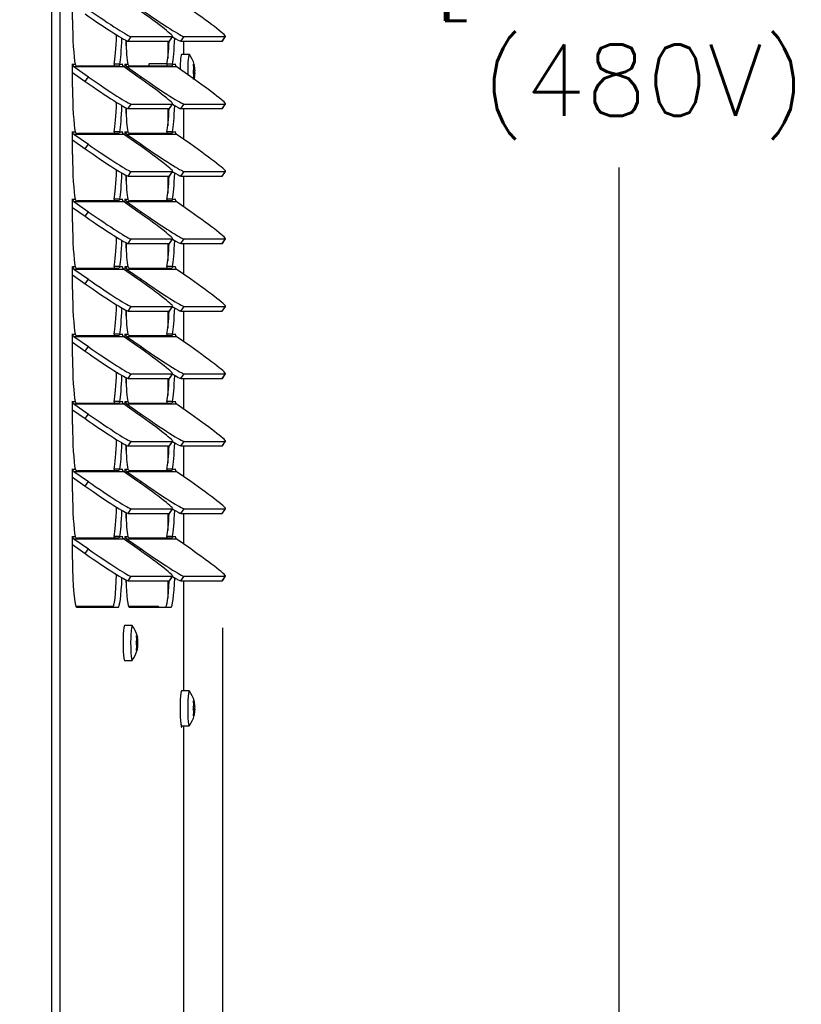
# Model space of a CAD drawing. Extents: x 776 to 936, y -8 to 92.
# Tile 5 of 18: x 820.45 to 828.68, y 42.97 to 53.33. Entities that reach past the tile are written whole.
import ezdxf

# ---------------------------------------------------------------- set-up
doc = ezdxf.new("R2010")
doc.units = 0
doc.header["$LTSCALE"] = 4
doc.header["$MEASUREMENT"] = 0
doc.layers.get('0').update_dxf_attribs({"linetype": 'CONTINUOUS'})
doc.layers.get('DEFPOINTS').update_dxf_attribs({"linetype": 'CONTINUOUS'})
doc.layers.add('DIMENSIONS', color=140, linetype='CONTINUOUS')
doc.layers.add('DIMENSIONS @ 1', color=140, linetype='CONTINUOUS')
doc.styles.get("Standard").update_dxf_attribs({"font": 'romans.shx'})
doc.dimstyles.get("Standard").update_dxf_attribs({"dimtxt": 0.3, "dimasz": 0.35, "dimexe": 0.0625, "dimexo": 0.0625, "dimgap": 0.0625, "dimtad": 0, "dimtih": 1, "dimtoh": 1, "dimzin": 0, "dimdsep": 46, "dimtxsty": 'Standard', "dimcen": 0, "dimadec": 0, "dimazin": 0, "dimtfac": 1, "dimtofl": 0, "dimtmove": 0, "dimatfit": 3, "dimfxl": 0, "dimtolj": 1, "dimtzin": 0, "dimarcsym": 0})

# ---------------------------------------------------------------- blocks, each defined once
blk = doc.blocks.new('*D29')
at = {"layer": 'DEFPOINTS', "color": 0}
for p in [(822.037, 76.353), (826.762, 76.353), (822.152, 31.706)]:
    blk.add_point(p, dxfattribs=at)
at = {"layer": 'DIMENSIONS'}
for p, q in [((822.537, 76.353), (827.062, 76.353)), ((826.762, 75.503), (826.762, 55.864)), ((826.762, 32.556), (826.762, 51.778)), ((822.652, 31.706), (827.062, 31.706))]:
    blk.add_line(p, q, dxfattribs=at)
for points in [[(826.621, 75.503), (826.904, 75.503), (826.762, 76.353)], [(826.621, 32.556), (826.904, 32.556), (826.762, 31.706)]]:
    blk.add_solid(points, dxfattribs=at)
at = {"layer": 'DIMENSIONS', "insert": (826.762, 53.821), "char_height": 0.75, "attachment_point": 5}
blk.add_mtext('\\A1; 44.65\\P [1134.0]\\P (480V)', dxfattribs=at)
blk = doc.blocks.new('*D32')
at = {"layer": 'DEFPOINTS', "color": 0}
for p in [(822.588, 47.432), (822.152, 31.706), (822.588, 28.318)]:
    blk.add_point(p, dxfattribs=at)
at = {"layer": 'DIMENSIONS'}
for p, q in [((822.588, 46.932), (822.588, 28.018)), ((822.152, 31.206), (822.152, 28.018)), ((821.302, 28.318), (820.452, 28.318)), ((823.438, 28.318), (824.288, 28.318))]:
    blk.add_line(p, q, dxfattribs=at)
for points in [[(821.302, 28.46), (821.302, 28.177), (822.152, 28.318)], [(823.438, 28.46), (823.438, 28.177), (822.588, 28.318)]]:
    blk.add_solid(points, dxfattribs=at)
at = {"layer": 'DIMENSIONS', "char_height": 0.75, "attachment_point": 5}
for s, insert in [('\\A1;0.44', (826.128, 28.943)), ('\\A1;[11.1]', (826.128, 27.497))]:
    blk.add_mtext(s, dxfattribs=dict(at, insert=insert))

msp = doc.modelspace()

# ---------------------------------------------------------------- linework, layer by layer
for p, q in [((820.79, 31.706), (820.79, 72.981)), ((820.879, 31.706), (820.879, 72.981)), ((821.009, 53.333), (821.009, 53.574)), ((821.572, 53.115), (821.572, 53.046)), ((821.593, 53.107), (821.626, 53.155)), ((821.593, 53.107), (822.028, 53.107)), ((821.626, 53.155), (822.061, 53.155)), ((822.012, 53.107), (822.012, 52.926)), ((822.028, 53.107), (822.061, 53.155)), ((822.03, 53.108), (822.063, 53.156)), ((822.149, 53.107), (822.182, 53.155)), ((822.149, 53.107), (822.584, 53.107)), ((822.181, 52.968), (822.181, 53.107)), ((822.182, 53.155), (822.617, 53.155)), ((822.584, 53.107), (822.617, 53.155)), ((822.586, 53.108), (822.619, 53.156)), ((822.236, 52.968), (822.156, 52.968)), ((821.009, 52.864), (821.009, 52.864)), ((821.009, 52.623), (821.009, 52.864)), ((821.009, 52.864), (821.036, 52.864)), ((821.504, 52.864), (821.446, 52.864)), ((821.504, 52.864), (821.531, 52.864)), ((821.531, 52.864), (821.532, 52.864)), ((821.532, 52.864), (821.532, 52.859)), ((821.564, 52.864), (821.565, 52.864)), ((821.564, 52.825), (821.564, 52.864)), ((821.565, 52.864), (821.592, 52.864)), ((822.003, 52.87), (821.815, 52.87)), ((822.06, 52.864), (822.002, 52.864)), ((822.06, 52.864), (822.087, 52.864)), ((822.087, 52.864), (822.087, 52.864)), ((822.087, 52.864), (822.087, 52.859)), ((822.284, 52.862), (822.28, 52.862)), ((821.009, 52.778), (821.142, 52.684)), ((821.022, 52.839), (821.175, 52.732)), ((821.022, 52.839), (821.544, 52.839)), ((821.494, 52.845), (821.059, 52.845)), ((821.697, 52.732), (821.544, 52.839)), ((821.578, 52.839), (821.73, 52.732)), ((821.578, 52.839), (822.1, 52.839)), ((822.05, 52.845), (821.615, 52.845)), ((822.252, 52.732), (822.1, 52.839)), ((822.294, 52.801), (822.28, 52.801)), ((822.294, 52.769), (822.28, 52.769)), ((822.289, 52.853), (822.281, 52.853)), ((822.281, 52.85), (822.291, 52.85)), ((822.291, 52.846), (822.282, 52.846)), ((822.295, 52.811), (822.284, 52.811)), ((822.295, 52.759), (822.284, 52.759)), ((822.295, 52.827), (822.285, 52.827)), ((821.142, 52.684), (821.175, 52.732)), ((821.719, 52.716), (821.73, 52.732)), ((822.291, 52.72), (822.281, 52.72)), ((822.289, 52.717), (822.281, 52.717)), ((822.291, 52.724), (822.282, 52.724)), ((822.295, 52.743), (822.285, 52.743)), ((821.593, 52.397), (821.626, 52.445)), ((821.626, 52.445), (822.061, 52.445)), ((822.028, 52.397), (822.061, 52.445)), ((822.03, 52.398), (822.063, 52.446)), ((822.149, 52.397), (822.182, 52.445)), ((822.182, 52.445), (822.617, 52.445)), ((822.584, 52.397), (822.617, 52.445)), ((822.586, 52.398), (822.619, 52.446)), ((821.572, 52.405), (821.572, 52.336)), ((821.593, 52.397), (822.028, 52.397)), ((822.012, 52.397), (822.012, 52.216)), ((822.149, 52.397), (822.584, 52.397)), ((822.181, 52.072), (822.181, 52.397)), ((821.009, 52.154), (821.009, 52.154)), ((821.009, 51.913), (821.009, 52.154)), ((821.009, 52.154), (821.036, 52.154)), ((821.022, 52.129), (821.175, 52.022)), ((821.022, 52.129), (821.544, 52.129)), ((821.494, 52.135), (821.059, 52.135)), ((821.504, 52.154), (821.446, 52.154)), ((821.504, 52.154), (821.531, 52.154)), ((821.531, 52.154), (821.532, 52.154)), ((821.532, 52.154), (821.532, 52.149)), ((821.697, 52.022), (821.544, 52.129)), ((821.564, 52.154), (821.565, 52.154)), ((821.564, 52.115), (821.564, 52.154)), ((821.565, 52.154), (821.592, 52.154)), ((821.578, 52.129), (821.73, 52.022)), ((821.578, 52.129), (822.1, 52.129)), ((822.05, 52.135), (821.615, 52.135)), ((822.06, 52.154), (822.002, 52.154)), ((822.06, 52.154), (822.087, 52.154)), ((822.087, 52.154), (822.087, 52.154)), ((822.087, 52.154), (822.087, 52.149)), ((822.252, 52.022), (822.1, 52.129)), ((821.009, 52.068), (821.142, 51.974)), ((821.142, 51.974), (821.175, 52.022)), ((821.719, 52.006), (821.73, 52.022)), ((821.593, 51.687), (821.626, 51.735)), ((821.626, 51.735), (822.061, 51.735)), ((822.028, 51.687), (822.061, 51.735)), ((822.03, 51.688), (822.063, 51.736)), ((822.149, 51.687), (822.182, 51.735)), ((822.182, 51.735), (822.617, 51.735)), ((822.584, 51.687), (822.617, 51.735)), ((822.586, 51.688), (822.619, 51.736)), ((821.572, 51.695), (821.572, 51.626)), ((821.593, 51.687), (822.028, 51.687)), ((822.012, 51.687), (822.012, 51.506)), ((822.149, 51.687), (822.584, 51.687)), ((822.181, 51.362), (822.181, 51.687)), ((821.009, 51.444), (821.009, 51.444)), ((821.009, 51.203), (821.009, 51.444)), ((821.009, 51.444), (821.036, 51.444)), ((821.022, 51.419), (821.175, 51.312)), ((821.022, 51.419), (821.544, 51.419)), ((821.494, 51.425), (821.059, 51.425)), ((821.504, 51.444), (821.446, 51.444)), ((821.504, 51.444), (821.531, 51.444)), ((821.531, 51.444), (821.532, 51.444)), ((821.532, 51.444), (821.532, 51.439)), ((821.697, 51.312), (821.544, 51.419)), ((821.564, 51.444), (821.565, 51.444)), ((821.564, 51.405), (821.564, 51.444)), ((821.565, 51.444), (821.592, 51.444)), ((821.578, 51.419), (821.73, 51.312)), ((821.578, 51.419), (822.1, 51.419)), ((822.05, 51.425), (821.615, 51.425)), ((822.06, 51.444), (822.002, 51.444)), ((822.06, 51.444), (822.087, 51.444)), ((822.087, 51.444), (822.087, 51.444)), ((822.087, 51.444), (822.087, 51.439)), ((822.252, 51.312), (822.1, 51.419)), ((821.009, 51.358), (821.142, 51.264)), ((821.142, 51.264), (821.175, 51.312)), ((821.719, 51.296), (821.73, 51.312)), ((821.593, 50.977), (821.626, 51.025)), ((821.626, 51.025), (822.061, 51.025)), ((822.028, 50.977), (822.061, 51.025)), ((822.03, 50.978), (822.063, 51.026)), ((822.149, 50.977), (822.182, 51.025)), ((822.182, 51.025), (822.617, 51.025)), ((822.584, 50.977), (822.617, 51.025)), ((822.586, 50.978), (822.619, 51.026)), ((821.572, 50.985), (821.572, 50.916)), ((821.593, 50.977), (822.028, 50.977)), ((822.012, 50.977), (822.012, 50.796)), ((822.149, 50.977), (822.584, 50.977)), ((822.181, 50.652), (822.181, 50.977)), ((821.009, 50.734), (821.009, 50.734)), ((821.009, 50.493), (821.009, 50.734)), ((821.009, 50.734), (821.036, 50.734)), ((821.022, 50.709), (821.175, 50.602)), ((821.022, 50.709), (821.544, 50.709)), ((821.494, 50.715), (821.059, 50.715)), ((821.504, 50.734), (821.446, 50.734)), ((821.504, 50.734), (821.531, 50.734)), ((821.531, 50.734), (821.532, 50.734)), ((821.532, 50.734), (821.532, 50.729)), ((821.697, 50.602), (821.544, 50.709)), ((821.564, 50.734), (821.565, 50.734)), ((821.564, 50.695), (821.564, 50.734)), ((821.565, 50.734), (821.592, 50.734)), ((821.578, 50.709), (821.73, 50.602)), ((821.578, 50.709), (822.1, 50.709)), ((822.05, 50.715), (821.615, 50.715)), ((822.06, 50.734), (822.002, 50.734)), ((822.06, 50.734), (822.087, 50.734)), ((822.087, 50.734), (822.087, 50.734)), ((822.087, 50.734), (822.087, 50.729)), ((822.252, 50.602), (822.1, 50.709)), ((821.009, 50.648), (821.142, 50.554)), ((821.142, 50.554), (821.175, 50.602)), ((821.719, 50.586), (821.73, 50.602)), ((821.572, 50.275), (821.572, 50.206)), ((821.593, 50.267), (821.626, 50.315)), ((821.593, 50.267), (822.028, 50.267)), ((821.626, 50.315), (822.061, 50.315)), ((822.012, 50.267), (822.012, 50.086)), ((822.028, 50.267), (822.061, 50.315)), ((822.03, 50.268), (822.063, 50.316)), ((822.149, 50.267), (822.182, 50.315)), ((822.149, 50.267), (822.584, 50.267)), ((822.181, 49.942), (822.181, 50.267)), ((822.182, 50.315), (822.617, 50.315)), ((822.584, 50.267), (822.617, 50.315)), ((822.586, 50.268), (822.619, 50.316)), ((821.009, 50.024), (821.009, 50.024)), ((821.009, 49.783), (821.009, 50.024)), ((821.009, 50.024), (821.036, 50.024)), ((821.022, 49.999), (821.175, 49.892)), ((821.022, 49.999), (821.544, 49.999)), ((821.494, 50.005), (821.059, 50.005)), ((821.504, 50.024), (821.446, 50.024)), ((821.504, 50.024), (821.531, 50.024)), ((821.531, 50.024), (821.532, 50.024)), ((821.532, 50.024), (821.532, 50.019)), ((821.697, 49.892), (821.544, 49.999)), ((821.564, 50.024), (821.565, 50.024)), ((821.564, 49.985), (821.564, 50.024)), ((821.565, 50.024), (821.592, 50.024)), ((821.578, 49.999), (821.73, 49.892)), ((821.578, 49.999), (822.1, 49.999)), ((822.05, 50.005), (821.615, 50.005)), ((822.06, 50.024), (822.002, 50.024)), ((822.06, 50.024), (822.087, 50.024)), ((822.087, 50.024), (822.087, 50.024)), ((822.087, 50.024), (822.087, 50.019)), ((822.252, 49.892), (822.1, 49.999)), ((821.009, 49.938), (821.142, 49.844)), ((821.142, 49.844), (821.175, 49.892)), ((821.719, 49.876), (821.73, 49.892)), ((821.572, 49.565), (821.572, 49.496)), ((821.593, 49.557), (821.626, 49.605)), ((821.593, 49.557), (822.028, 49.557)), ((821.626, 49.605), (822.061, 49.605)), ((822.012, 49.557), (822.012, 49.376)), ((822.028, 49.557), (822.061, 49.605)), ((822.03, 49.558), (822.063, 49.606)), ((822.149, 49.557), (822.182, 49.605)), ((822.149, 49.557), (822.584, 49.557)), ((822.181, 49.232), (822.181, 49.557)), ((822.182, 49.605), (822.617, 49.605)), ((822.584, 49.557), (822.617, 49.605)), ((822.586, 49.558), (822.619, 49.606)), ((821.009, 49.314), (821.009, 49.314)), ((821.009, 49.073), (821.009, 49.314)), ((821.009, 49.314), (821.036, 49.314)), ((821.009, 49.228), (821.142, 49.134)), ((821.022, 49.289), (821.175, 49.182)), ((821.022, 49.289), (821.544, 49.289)), ((821.494, 49.295), (821.059, 49.295)), ((821.504, 49.314), (821.446, 49.314)), ((821.504, 49.314), (821.531, 49.314)), ((821.531, 49.314), (821.532, 49.314)), ((821.532, 49.314), (821.532, 49.309)), ((821.697, 49.182), (821.544, 49.289)), ((821.564, 49.314), (821.565, 49.314)), ((821.564, 49.275), (821.564, 49.314)), ((821.565, 49.314), (821.592, 49.314)), ((821.578, 49.289), (821.73, 49.182)), ((821.578, 49.289), (822.1, 49.289)), ((822.05, 49.295), (821.615, 49.295)), ((822.06, 49.314), (822.002, 49.314)), ((822.06, 49.314), (822.087, 49.314)), ((822.087, 49.314), (822.087, 49.314)), ((822.087, 49.314), (822.087, 49.309)), ((822.252, 49.182), (822.1, 49.289)), ((821.142, 49.134), (821.175, 49.182)), ((821.719, 49.166), (821.73, 49.182)), ((821.572, 48.855), (821.572, 48.786)), ((821.593, 48.847), (821.626, 48.895)), ((821.593, 48.847), (822.028, 48.847)), ((821.626, 48.895), (822.061, 48.895)), ((822.012, 48.847), (822.012, 48.666)), ((822.028, 48.847), (822.061, 48.895)), ((822.03, 48.848), (822.063, 48.896)), ((822.149, 48.847), (822.182, 48.895)), ((822.149, 48.847), (822.584, 48.847)), ((822.181, 48.522), (822.181, 48.847)), ((822.182, 48.895), (822.617, 48.895)), ((822.584, 48.847), (822.617, 48.895)), ((822.586, 48.848), (822.619, 48.896)), ((821.009, 48.604), (821.009, 48.604)), ((821.009, 48.363), (821.009, 48.604)), ((821.009, 48.604), (821.036, 48.604)), ((821.009, 48.518), (821.142, 48.424)), ((821.022, 48.579), (821.175, 48.472)), ((821.022, 48.579), (821.544, 48.579)), ((821.494, 48.585), (821.059, 48.585)), ((821.504, 48.604), (821.446, 48.604)), ((821.504, 48.604), (821.531, 48.604)), ((821.531, 48.604), (821.532, 48.604)), ((821.532, 48.604), (821.532, 48.599)), ((821.697, 48.472), (821.544, 48.579)), ((821.564, 48.604), (821.565, 48.604)), ((821.564, 48.565), (821.564, 48.604)), ((821.565, 48.604), (821.592, 48.604)), ((821.578, 48.579), (821.73, 48.472)), ((821.578, 48.579), (822.1, 48.579)), ((822.05, 48.585), (821.615, 48.585)), ((822.06, 48.604), (822.002, 48.604)), ((822.06, 48.604), (822.087, 48.604)), ((822.087, 48.604), (822.087, 48.604)), ((822.087, 48.604), (822.087, 48.599)), ((822.252, 48.472), (822.1, 48.579)), ((821.142, 48.424), (821.175, 48.472)), ((821.719, 48.456), (821.73, 48.472)), ((821.572, 48.145), (821.572, 48.076)), ((821.593, 48.137), (821.626, 48.185)), ((821.593, 48.137), (822.028, 48.137)), ((821.626, 48.185), (822.061, 48.185)), ((822.012, 48.137), (822.012, 47.956)), ((822.028, 48.137), (822.061, 48.185)), ((822.03, 48.138), (822.063, 48.186)), ((822.149, 48.137), (822.182, 48.185)), ((822.149, 48.137), (822.584, 48.137)), ((822.181, 47.812), (822.181, 48.137)), ((822.182, 48.185), (822.617, 48.185)), ((822.584, 48.137), (822.617, 48.185)), ((822.586, 48.138), (822.619, 48.186)), ((821.009, 47.894), (821.009, 47.894)), ((821.009, 47.653), (821.009, 47.894)), ((821.009, 47.894), (821.036, 47.894)), ((821.504, 47.894), (821.446, 47.894)), ((821.504, 47.894), (821.531, 47.894)), ((821.531, 47.894), (821.532, 47.894)), ((821.532, 47.894), (821.532, 47.889)), ((821.564, 47.894), (821.565, 47.894)), ((821.564, 47.855), (821.564, 47.894)), ((821.565, 47.894), (821.592, 47.894)), ((822.06, 47.894), (822.002, 47.894)), ((822.06, 47.894), (822.087, 47.894)), ((822.087, 47.894), (822.087, 47.894)), ((822.087, 47.894), (822.087, 47.889)), ((821.009, 47.808), (821.142, 47.714)), ((821.022, 47.869), (821.175, 47.762)), ((821.022, 47.869), (821.544, 47.869)), ((821.494, 47.875), (821.059, 47.875)), ((821.697, 47.762), (821.544, 47.869)), ((821.578, 47.869), (821.73, 47.762)), ((821.578, 47.869), (822.1, 47.869)), ((822.05, 47.875), (821.615, 47.875)), ((822.252, 47.762), (822.1, 47.869)), ((821.142, 47.714), (821.175, 47.762)), ((821.719, 47.746), (821.73, 47.762)), ((821.593, 47.427), (821.626, 47.475)), ((821.626, 47.475), (822.061, 47.475)), ((822.028, 47.427), (822.061, 47.475)), ((822.03, 47.428), (822.063, 47.476)), ((822.149, 47.427), (822.182, 47.475)), ((822.182, 47.475), (822.617, 47.475)), ((822.584, 47.427), (822.617, 47.475)), ((822.586, 47.428), (822.619, 47.476)), ((821.572, 47.435), (821.572, 47.366)), ((821.593, 47.427), (822.028, 47.427)), ((822.012, 47.427), (822.012, 47.246)), ((822.149, 47.427), (822.584, 47.427)), ((822.181, 46.268), (822.181, 47.427)), ((821.043, 47.16), (821.44, 47.16)), ((821.599, 47.16), (821.914, 47.16)), ((821.914, 47.147), (821.914, 47.16)), ((821.488, 47.147), (821.053, 47.147)), ((822.043, 47.147), (821.608, 47.147)), ((821.636, 46.956), (821.556, 46.956)), ((821.684, 46.85), (821.68, 46.85)), ((821.693, 46.79), (821.679, 46.79)), ((821.693, 46.757), (821.679, 46.757)), ((821.689, 46.841), (821.68, 46.841)), ((821.681, 46.838), (821.69, 46.838)), ((821.691, 46.834), (821.682, 46.834)), ((821.695, 46.799), (821.684, 46.799)), ((821.695, 46.747), (821.684, 46.747)), ((821.694, 46.815), (821.685, 46.815)), ((821.689, 46.705), (821.68, 46.705)), ((821.684, 46.696), (821.68, 46.696)), ((821.69, 46.708), (821.681, 46.708)), ((821.691, 46.712), (821.682, 46.712)), ((821.694, 46.731), (821.685, 46.731)), ((821.556, 46.59), (821.636, 46.59)), ((822.236, 46.268), (822.156, 46.268)), ((822.284, 46.162), (822.28, 46.162)), ((822.289, 46.153), (822.281, 46.153)), ((822.281, 46.15), (822.291, 46.15)), ((822.291, 46.146), (822.282, 46.146)), ((822.295, 46.127), (822.285, 46.127)), ((822.294, 46.101), (822.28, 46.101)), ((822.294, 46.069), (822.28, 46.069)), ((822.291, 46.02), (822.281, 46.02)), ((822.289, 46.017), (822.281, 46.017)), ((822.291, 46.024), (822.282, 46.024)), ((822.295, 46.111), (822.284, 46.111)), ((822.295, 46.059), (822.284, 46.059)), ((822.295, 46.043), (822.285, 46.043)), ((822.284, 46.008), (822.28, 46.008)), ((822.156, 45.902), (822.236, 45.902)), ((822.181, 39.568), (822.181, 45.902))]:
    msp.add_line(p, q)
for centre, radius, start, end in [((821.998, 52.785), 0.301, 14.8556, 37.1457), ((821.064, 52.875), 0.0301, 200.9935, 260.107), ((821.62, 52.875), 0.0301, 200.9935, 260.107), ((822.32, 52.785), 0.0436, 157.8361, 202.1627), ((822.252, 52.821), 0.0342, 343.2021, 11.035), ((822.252, 52.749), 0.0343, 348.9744, 16.7854), ((822.382, 52.785), 0.0898, 169.4494, 190.5494), ((822.225, 52.815), 0.0705, 356.1668, 9.5929), ((822.225, 52.755), 0.0704, 350.4006, 3.8365), ((821.064, 52.165), 0.0301, 200.9935, 260.107), ((821.62, 52.165), 0.0301, 200.9935, 260.107), ((821.064, 51.455), 0.0301, 200.9935, 260.107), ((821.62, 51.455), 0.0301, 200.9935, 260.107), ((821.064, 50.745), 0.0301, 200.9935, 260.107), ((821.62, 50.745), 0.0301, 200.9935, 260.107), ((821.064, 50.035), 0.0301, 200.9935, 260.107), ((821.62, 50.035), 0.0301, 200.9935, 260.107), ((821.064, 49.325), 0.0301, 200.9935, 260.107), ((821.62, 49.325), 0.0301, 200.9935, 260.107), ((821.064, 48.615), 0.0301, 200.9935, 260.107), ((821.62, 48.615), 0.0301, 200.9935, 260.107), ((821.064, 47.905), 0.0301, 200.9935, 260.107), ((821.62, 47.905), 0.0301, 200.9935, 260.107), ((821.397, 46.773), 0.301, 14.8568, 37.1457), ((821.72, 46.773), 0.0436, 157.8367, 202.1633), ((821.651, 46.809), 0.0343, 343.2042, 11.0345), ((821.651, 46.737), 0.0343, 348.9738, 16.7875), ((821.781, 46.773), 0.0898, 169.45, 190.55), ((821.625, 46.803), 0.0705, 356.1673, 9.594), ((821.625, 46.743), 0.0704, 350.4016, 3.837), ((821.397, 46.773), 0.301, 322.8543, 345.1832), ((821.998, 46.085), 0.301, 14.8556, 37.1457), ((822.252, 46.121), 0.0342, 343.2021, 11.035), ((822.225, 46.115), 0.0705, 356.1668, 9.5929), ((822.32, 46.085), 0.0436, 157.8361, 202.1627), ((822.252, 46.049), 0.0343, 348.9744, 16.7854), ((822.382, 46.085), 0.0898, 169.4494, 190.5494), ((822.225, 46.055), 0.0704, 350.4006, 3.8365), ((821.998, 46.085), 0.301, 322.8543, 345.1816)]:
    msp.add_arc(centre, radius, start, end)
for centre, major_axis, ratio, start_param, end_param in [((821.185, 53.394), (-0.41, 0.286), 0.04999, 1.499252, 3.070048), ((821.218, 53.442), (-0.41, 0.286), 0.04999, 1.499252, 3.070048), ((821.653, 53.442), (-0.41, 0.286), 0.04999, 3.070048, 4.640845), ((821.774, 53.442), (-0.41, 0.286), 0.04999, 1.499252, 3.070048), ((822.209, 53.442), (-0.41, 0.286), 0.04999, 3.070048, 4.640845), ((821.053, 53.333), (0, -0.506), 0.087156, 4.712389, 5.898396), ((821.43, 53.333), (0, 0.506), 0.087156, 3.526382, 4.390976), ((821.488, 53.333), (0, 0.506), 0.087156, 3.526382, 4.318642), ((821.608, 53.333), (0, -0.506), 0.087156, -1.129145, -0.384789), ((821.985, 53.333), (0, -0.506), 0.087156, 0.384789, 1.10822), ((821.62, 53.394), (-0.41, 0.286), 0.04999, 3.070048, 3.141593), ((822.043, 53.333), (0, -0.506), 0.087156, 0.384789, 1.177049), ((821.741, 53.394), (-0.41, 0.286), 0.04999, -3.782246, -3.213137), ((822.176, 53.394), (-0.41, 0.286), 0.04999, 3.070048, 3.141593), ((822.156, 52.785), (0, 0.183), 0.087156, 0, 1.431597), ((822.236, 52.785), (0, -0.183), 0.087156, 3.027046, 4.88081), ((821.009, 52.864), (0, -0.003), 0.087156, 1.570796, 4.712389), ((821.04, 52.864), (0, 0.031), 0.996195, 1.570796, 2.530727), ((821.531, 52.864), (0, -0.003), 0.087156, 1.570796, 4.712389), ((821.562, 52.864), (0, -0.031), 0.996195, 4.712389, 5.67232), ((821.565, 52.864), (0, -0.003), 0.087156, 1.570796, 4.712389), ((821.596, 52.864), (0, 0.031), 0.996195, 1.570796, 2.530727), ((821.815, 52.785), (0, -0.085), 0.087156, 3.141593, 3.922508), ((822.087, 52.864), (0, -0.003), 0.087156, 1.570796, 4.712389), ((822.118, 52.864), (0, -0.031), 0.996195, 4.712389, 5.67232), ((822, 52.832), (0.296, -0.015), 0.4982, 0.243457, 0.30685), ((821.995, 52.832), (0.296, 0.015), 0.497995, 0.042094, 0.105487), ((821.995, 52.832), (0.296, 0.015), 0.497995, -0.306837, -0.243443), ((821.995, 52.738), (0.296, -0.015), 0.4982, 0.243457, 0.30685), ((821.993, 52.785), (0, 0.296), 0.996195, 4.856514, 4.919907), ((822.003, 52.785), (0, 0.296), 0.996195, 4.856514, 4.919907), ((822, 52.832), (0.296, -0.015), 0.4982, 6.177712, 6.241105), ((822, 52.738), (0.296, 0.015), 0.497995, 0.042094, 0.105487), ((821.185, 52.684), (-0.41, 0.286), 0.04999, 1.499252, 3.070048), ((821.218, 52.732), (-0.41, 0.286), 0.04999, 1.499252, 3.070048), ((821.653, 52.732), (-0.41, 0.286), 0.04999, 3.070048, 4.640845), ((821.774, 52.732), (-0.41, 0.286), 0.04999, 1.499252, 3.070048), ((822.209, 52.732), (-0.41, 0.286), 0.04999, 3.070048, 4.640845), ((821.993, 52.785), (0, -0.296), 0.996195, 1.365991, 1.429385), ((822, 52.738), (0.296, 0.015), 0.497995, -0.306837, -0.243443), ((821.995, 52.738), (0.296, -0.015), 0.4982, 6.177712, 6.241105), ((822.003, 52.785), (0, -0.296), 0.996195, 1.365991, 1.429385), ((821.053, 52.623), (0, -0.506), 0.087156, 4.712389, 5.898396), ((821.43, 52.623), (0, 0.506), 0.087156, 3.526382, 4.390976), ((821.741, 52.684), (-0.41, 0.286), 0.04999, -3.782246, -3.213137), ((821.488, 52.623), (0, 0.506), 0.087156, 3.526382, 4.318642), ((821.608, 52.623), (0, -0.506), 0.087156, -1.129145, -0.384789), ((821.985, 52.623), (0, 0.506), 0.087156, 3.526382, 4.249813), ((821.62, 52.684), (-0.41, 0.286), 0.04999, 3.070048, 3.141593), ((822.043, 52.623), (0, 0.506), 0.087156, 3.526382, 4.318642), ((822.176, 52.684), (-0.41, 0.286), 0.04999, 3.070048, 3.141593), ((821.009, 52.154), (0, -0.003), 0.087156, 1.570796, 4.712389), ((821.04, 52.154), (0, 0.031), 0.996195, 1.570796, 2.530727), ((821.531, 52.154), (0, -0.003), 0.087156, 1.570796, 4.712389), ((821.562, 52.154), (0, -0.031), 0.996195, 4.712389, 5.67232), ((821.565, 52.154), (0, -0.003), 0.087156, 1.570796, 4.712389), ((821.596, 52.154), (0, 0.031), 0.996195, 1.570796, 2.530727), ((822.087, 52.154), (0, -0.003), 0.087156, 1.570796, 4.712389), ((822.118, 52.154), (0, -0.031), 0.996195, 4.712389, 5.67232), ((821.185, 51.974), (-0.41, 0.286), 0.04999, 1.499252, 3.070048), ((821.218, 52.022), (-0.41, 0.286), 0.04999, 1.499252, 3.070048), ((821.653, 52.022), (-0.41, 0.286), 0.04999, 3.070048, 4.640845), ((821.774, 52.022), (-0.41, 0.286), 0.04999, 1.499252, 3.070048), ((822.209, 52.022), (-0.41, 0.286), 0.04999, 3.070048, 4.640845), ((821.053, 51.913), (0, -0.506), 0.087156, 4.712389, 5.898396), ((821.43, 51.913), (0, -0.506), 0.087156, 0.384789, 1.249383), ((821.488, 51.913), (0, -0.506), 0.087156, 0.384789, 1.177049), ((822.043, 51.913), (0, 0.506), 0.087156, 3.526382, 4.318642), ((821.741, 51.974), (-0.41, 0.286), 0.04999, -3.782246, -3.213137), ((821.608, 51.913), (0, -0.506), 0.087156, -1.129145, -0.384789), ((821.985, 51.913), (0, -0.506), 0.087156, 0.384789, 1.10822), ((821.62, 51.974), (-0.41, 0.286), 0.04999, 3.070048, 3.141593), ((822.176, 51.974), (-0.41, 0.286), 0.04999, 3.070048, 3.141593), ((821.009, 51.444), (0, -0.003), 0.087156, 1.570796, 4.712389), ((821.04, 51.444), (0, 0.031), 0.996195, 1.570796, 2.530727), ((821.531, 51.444), (0, -0.003), 0.087156, 1.570796, 4.712389), ((821.562, 51.444), (0, -0.031), 0.996195, 4.712389, 5.67232), ((821.565, 51.444), (0, -0.003), 0.087156, 1.570796, 4.712389), ((821.596, 51.444), (0, 0.031), 0.996195, 1.570796, 2.530727), ((822.087, 51.444), (0, -0.003), 0.087156, 1.570796, 4.712389), ((822.118, 51.444), (0, -0.031), 0.996195, 4.712389, 5.67232), ((821.218, 51.312), (-0.41, 0.286), 0.04999, 1.499252, 3.070048), ((821.653, 51.312), (-0.41, 0.286), 0.04999, 3.070048, 4.640845), ((821.774, 51.312), (-0.41, 0.286), 0.04999, 1.499252, 3.070048), ((822.209, 51.312), (-0.41, 0.286), 0.04999, 3.070048, 4.640845), ((821.053, 51.203), (0, -0.506), 0.087156, 4.712389, 5.898396), ((821.185, 51.264), (-0.41, 0.286), 0.04999, 1.499252, 3.070048), ((821.43, 51.203), (0, -0.506), 0.087156, 0.384789, 1.249383), ((821.488, 51.203), (0, -0.506), 0.087156, 0.384789, 1.177049), ((822.043, 51.203), (0, -0.506), 0.087156, 0.384789, 1.177049), ((821.741, 51.264), (-0.41, 0.286), 0.04999, -3.782246, -3.213137), ((821.608, 51.203), (0, -0.506), 0.087156, -1.129145, -0.384789), ((821.985, 51.203), (0, -0.506), 0.087156, 0.384789, 1.10822), ((821.62, 51.264), (-0.41, 0.286), 0.04999, 3.070048, 3.141593), ((822.176, 51.264), (-0.41, 0.286), 0.04999, 3.070048, 3.141593), ((821.009, 50.734), (0, -0.003), 0.087156, 1.570796, 4.712389), ((821.04, 50.734), (0, 0.031), 0.996195, 1.570796, 2.530727), ((821.531, 50.734), (0, -0.003), 0.087156, 1.570796, 4.712389), ((821.562, 50.734), (0, -0.031), 0.996195, 4.712389, 5.67232), ((821.565, 50.734), (0, -0.003), 0.087156, 1.570796, 4.712389), ((821.596, 50.734), (0, -0.031), 0.996195, 4.712389, 5.67232), ((822.087, 50.734), (0, -0.003), 0.087156, 1.570796, 4.712389), ((822.118, 50.734), (0, -0.031), 0.996195, 4.712389, 5.67232), ((821.218, 50.602), (-0.41, 0.286), 0.04999, 1.499252, 3.070048), ((821.653, 50.602), (-0.41, 0.286), 0.04999, 3.070048, 4.640845), ((821.774, 50.602), (-0.41, 0.286), 0.04999, 1.499252, 3.070048), ((822.209, 50.602), (-0.41, 0.286), 0.04999, 3.070048, 4.640845), ((821.053, 50.493), (0, -0.506), 0.087156, 4.712389, 5.898396), ((821.185, 50.554), (-0.41, 0.286), 0.04999, 1.499252, 3.070048), ((821.43, 50.493), (0, -0.506), 0.087156, 0.384789, 1.249383), ((821.488, 50.493), (0, -0.506), 0.087156, 0.384789, 1.177049), ((821.608, 50.493), (0, -0.506), 0.087156, -1.129145, -0.384789), ((821.985, 50.493), (0, -0.506), 0.087156, 0.384789, 1.10822), ((821.62, 50.554), (-0.41, 0.286), 0.04999, 3.070048, 3.141593), ((822.043, 50.493), (0, -0.506), 0.087156, 0.384789, 1.177049), ((821.741, 50.554), (-0.41, 0.286), 0.04999, -3.782246, -3.213137), ((822.176, 50.554), (-0.41, 0.286), 0.04999, 3.070048, 3.141593), ((821.009, 50.024), (0, -0.003), 0.087156, 1.570796, 4.712389), ((821.04, 50.024), (0, 0.031), 0.996195, 1.570796, 2.530727), ((821.531, 50.024), (0, -0.003), 0.087156, 1.570796, 4.712389), ((821.562, 50.024), (0, -0.031), 0.996195, 4.712389, 5.67232), ((821.565, 50.024), (0, -0.003), 0.087156, 1.570796, 4.712389), ((821.596, 50.024), (0, -0.031), 0.996195, 4.712389, 5.67232), ((822.087, 50.024), (0, -0.003), 0.087156, 1.570796, 4.712389), ((822.118, 50.024), (0, -0.031), 0.996195, 4.712389, 5.67232), ((821.218, 49.892), (-0.41, 0.286), 0.04999, 1.499252, 3.070048), ((821.653, 49.892), (-0.41, 0.286), 0.04999, 3.070048, 4.640845), ((821.774, 49.892), (-0.41, 0.286), 0.04999, 1.499252, 3.070048), ((822.209, 49.892), (-0.41, 0.286), 0.04999, 3.070048, 4.640845), ((821.053, 49.783), (0, -0.506), 0.087156, 4.712389, 5.898396), ((821.185, 49.844), (-0.41, 0.286), 0.04999, 1.499252, 3.070048), ((821.43, 49.783), (0, -0.506), 0.087156, 0.384789, 1.249383), ((821.488, 49.783), (0, -0.506), 0.087156, 0.384789, 1.177049), ((821.608, 49.783), (0, -0.506), 0.087156, -1.129145, -0.384789), ((821.985, 49.783), (0, -0.506), 0.087156, 0.384789, 1.10822), ((821.62, 49.844), (-0.41, 0.286), 0.04999, 3.070048, 3.141593), ((822.043, 49.783), (0, -0.506), 0.087156, 0.384789, 1.177049), ((821.741, 49.844), (-0.41, 0.286), 0.04999, -3.782246, -3.213137), ((822.176, 49.844), (-0.41, 0.286), 0.04999, 3.070048, 3.141593), ((821.009, 49.314), (0, -0.003), 0.087156, 1.570796, 4.712389), ((821.04, 49.314), (0, 0.031), 0.996195, 1.570796, 2.530727), ((821.531, 49.314), (0, -0.003), 0.087156, 1.570796, 4.712389), ((821.562, 49.314), (0, -0.031), 0.996195, 4.712389, 5.67232), ((821.565, 49.314), (0, -0.003), 0.087156, 1.570796, 4.712389), ((821.596, 49.314), (0, 0.031), 0.996195, 1.570796, 2.530727), ((822.087, 49.314), (0, -0.003), 0.087156, 1.570796, 4.712389), ((822.118, 49.314), (0, -0.031), 0.996195, 4.712389, 5.67232), ((821.185, 49.134), (-0.41, 0.286), 0.04999, 1.499252, 3.070048), ((821.218, 49.182), (-0.41, 0.286), 0.04999, 1.499252, 3.070048), ((821.653, 49.182), (-0.41, 0.286), 0.04999, 3.070048, 4.640845), ((821.774, 49.182), (-0.41, 0.286), 0.04999, 1.499252, 3.070048), ((822.209, 49.182), (-0.41, 0.286), 0.04999, 3.070048, 4.640845), ((821.053, 49.073), (0, -0.506), 0.087156, 4.712389, 5.898396), ((821.43, 49.073), (0, -0.506), 0.087156, 0.384789, 1.249383), ((821.488, 49.073), (0, -0.506), 0.087156, 0.384789, 1.177049), ((821.608, 49.073), (0, -0.506), 0.087156, -1.129145, -0.384789), ((821.985, 49.073), (0, -0.506), 0.087156, 0.384789, 1.10822), ((821.62, 49.134), (-0.41, 0.286), 0.04999, 3.070048, 3.141593), ((822.043, 49.073), (0, -0.506), 0.087156, 0.384789, 1.177049), ((821.741, 49.134), (-0.41, 0.286), 0.04999, -3.782246, -3.213137), ((822.176, 49.134), (-0.41, 0.286), 0.04999, 3.070048, 3.141593), ((821.009, 48.604), (0, -0.003), 0.087156, 1.570796, 4.712389), ((821.531, 48.604), (0, -0.003), 0.087156, 1.570796, 4.712389), ((821.565, 48.604), (0, -0.003), 0.087156, 1.570796, 4.712389), ((822.087, 48.604), (0, -0.003), 0.087156, 1.570796, 4.712389), ((821.04, 48.604), (0, -0.031), 0.996195, 4.712389, 5.67232), ((821.562, 48.604), (0, -0.031), 0.996195, 4.712389, 5.67232), ((821.596, 48.604), (0, -0.031), 0.996195, 4.712389, 5.67232), ((822.118, 48.604), (0, -0.031), 0.996195, 4.712389, 5.67232), ((821.185, 48.424), (-0.41, 0.286), 0.04999, 1.499252, 3.070048), ((821.218, 48.472), (-0.41, 0.286), 0.04999, 1.499252, 3.070048), ((821.653, 48.472), (-0.41, 0.286), 0.04999, 3.070048, 4.640845), ((821.774, 48.472), (-0.41, 0.286), 0.04999, 1.499252, 3.070048), ((822.209, 48.472), (-0.41, 0.286), 0.04999, 3.070048, 4.640845), ((821.053, 48.363), (0, -0.506), 0.087156, 4.712389, 5.898396), ((821.43, 48.363), (0, -0.506), 0.087156, 0.384789, 1.249383), ((821.488, 48.363), (0, -0.506), 0.087156, 0.384789, 1.177049), ((821.608, 48.363), (0, -0.506), 0.087156, -1.129145, -0.384789), ((821.985, 48.363), (0, -0.506), 0.087156, 0.384789, 1.10822), ((821.62, 48.424), (-0.41, 0.286), 0.04999, 3.070048, 3.141593), ((822.043, 48.363), (0, -0.506), 0.087156, 0.384789, 1.177049), ((821.741, 48.424), (-0.41, 0.286), 0.04999, -3.782246, -3.213137), ((822.176, 48.424), (-0.41, 0.286), 0.04999, 3.070048, 3.141593), ((821.009, 47.894), (0, -0.003), 0.087156, 1.570796, 4.712389), ((821.04, 47.894), (0, 0.031), 0.996195, 1.570796, 2.530727), ((821.531, 47.894), (0, -0.003), 0.087156, 1.570796, 4.712389), ((821.562, 47.894), (0, -0.031), 0.996195, 4.712389, 5.67232), ((821.565, 47.894), (0, -0.003), 0.087156, 1.570796, 4.712389), ((821.596, 47.894), (0, -0.031), 0.996195, 4.712389, 5.67232), ((822.087, 47.894), (0, -0.003), 0.087156, 1.570796, 4.712389), ((822.118, 47.894), (0, -0.031), 0.996195, 4.712389, 5.67232), ((821.185, 47.714), (-0.41, 0.286), 0.04999, 1.499252, 3.070048), ((821.218, 47.762), (-0.41, 0.286), 0.04999, 1.499252, 3.070048), ((821.653, 47.762), (-0.41, 0.286), 0.04999, 3.070048, 4.640845), ((821.774, 47.762), (-0.41, 0.286), 0.04999, 1.499252, 3.070048), ((822.209, 47.762), (-0.41, 0.286), 0.04999, 3.070048, 4.640845), ((821.053, 47.653), (0, -0.506), 0.087156, 4.712389, 6.283185), ((821.43, 47.653), (0, 0.506), 0.087156, 3.141593, 4.390976), ((821.741, 47.714), (-0.41, 0.286), 0.04999, -3.782246, -3.213137), ((821.488, 47.653), (0, 0.506), 0.087156, 3.141593, 4.318642), ((821.608, 47.653), (0, -0.506), 0.087156, 5.154041, 6.283185), ((821.985, 47.653), (0, 0.506), 0.087156, 3.141593, 4.249813), ((821.62, 47.714), (-0.41, 0.286), 0.04999, 3.070048, 3.141593), ((822.043, 47.653), (0, 0.506), 0.087156, 3.141593, 4.318642), ((822.176, 47.714), (-0.41, 0.286), 0.04999, 3.070048, 3.141593), ((821.556, 46.773), (0, 0.183), 0.087156, 0, 3.141593), ((821.636, 46.773), (0, 0.183), 0.087156, 0, 3.256139), ((821.636, 46.773), (0, 0.183), 0.087156, 6.168639, 6.283185), ((821.4, 46.82), (0.296, -0.015), 0.498097, 0.24345, 0.306843), ((821.395, 46.82), (0.296, 0.015), 0.498097, 0.042087, 0.10548), ((821.395, 46.82), (0.296, 0.015), 0.498097, -0.306843, -0.24345), ((821.395, 46.726), (0.296, -0.015), 0.498097, 0.24345, 0.306843), ((821.393, 46.773), (0, 0.296), 0.996195, 4.855157, 4.918551), ((821.402, 46.773), (0, 0.296), 0.996195, 4.855157, 4.918551), ((821.4, 46.82), (0.296, -0.015), 0.498097, 6.177705, 6.241099), ((821.4, 46.726), (0.296, 0.015), 0.498097, 0.042087, 0.10548), ((821.393, 46.773), (0, -0.296), 0.996195, 1.364635, 1.428028), ((821.4, 46.726), (0.296, 0.015), 0.498097, -0.306843, -0.24345), ((821.395, 46.726), (0.296, -0.015), 0.498097, 6.177705, 6.241099), ((821.402, 46.773), (0, -0.296), 0.996195, 1.364635, 1.428028), ((822.156, 46.085), (0, 0.183), 0.087156, 0, 3.141593), ((822.236, 46.085), (0, 0.183), 0.087156, 0, 3.256139), ((822.236, 46.085), (0, 0.183), 0.087156, 6.168639, 6.283185), ((821.993, 46.085), (0, 0.296), 0.996195, 4.856514, 4.919907), ((822, 46.132), (0.296, -0.015), 0.4982, 0.243457, 0.30685), ((821.995, 46.132), (0.296, 0.015), 0.497995, 0.042094, 0.105487), ((822.003, 46.085), (0, 0.296), 0.996195, 4.856514, 4.919907), ((821.995, 46.132), (0.296, 0.015), 0.497995, -0.306837, -0.243443), ((821.995, 46.038), (0.296, -0.015), 0.4982, 0.243457, 0.30685), ((821.993, 46.085), (0, -0.296), 0.996195, 1.365991, 1.429385), ((822, 46.038), (0.296, 0.015), 0.497995, -0.306837, -0.243443), ((821.995, 46.038), (0.296, -0.015), 0.4982, 6.177712, 6.241105), ((822.003, 46.085), (0, -0.296), 0.996195, 1.365991, 1.429385), ((822, 46.132), (0.296, -0.015), 0.4982, 6.177712, 6.241105), ((822, 46.038), (0.296, 0.015), 0.497995, 0.042094, 0.105487), ((822.156, 45.985), (0, 0.1), 0.087156, 2.31296, 3.733281)]:
    msp.add_ellipse(centre, major_axis=major_axis, ratio=ratio, start_param=start_param, end_param=end_param)
for points in [[(821.446, 52.864), (821.445, 52.856), (821.445, 52.848), (821.446, 52.842)], [(822.002, 52.864), (822.001, 52.856), (822.001, 52.848), (822.001, 52.842)], [(822.29, 52.85), (822.291, 52.849), (822.291, 52.847), (822.291, 52.846)], [(822.291, 52.724), (822.291, 52.723), (822.291, 52.721), (822.29, 52.72)], [(821.446, 52.154), (821.445, 52.146), (821.445, 52.138), (821.446, 52.132)], [(822.002, 52.154), (822.001, 52.146), (822.001, 52.138), (822.001, 52.132)], [(821.446, 51.444), (821.445, 51.436), (821.445, 51.428), (821.446, 51.422)], [(822.002, 51.444), (822.001, 51.436), (822.001, 51.428), (822.001, 51.422)], [(821.446, 50.734), (821.445, 50.726), (821.445, 50.718), (821.446, 50.712)], [(822.002, 50.734), (822.001, 50.726), (822.001, 50.718), (822.001, 50.712)], [(821.446, 50.024), (821.445, 50.016), (821.445, 50.008), (821.446, 50.002)], [(822.002, 50.024), (822.001, 50.016), (822.001, 50.008), (822.001, 50.002)], [(821.446, 49.314), (821.445, 49.306), (821.445, 49.298), (821.446, 49.292)], [(822.002, 49.314), (822.001, 49.306), (822.001, 49.298), (822.001, 49.292)], [(821.446, 48.604), (821.445, 48.596), (821.445, 48.588), (821.446, 48.582)], [(822.002, 48.604), (822.001, 48.596), (822.001, 48.588), (822.001, 48.582)], [(821.446, 47.894), (821.445, 47.886), (821.445, 47.878), (821.446, 47.872)], [(822.002, 47.894), (822.001, 47.886), (822.001, 47.878), (822.001, 47.872)], [(821.69, 46.838), (821.69, 46.837), (821.691, 46.835), (821.691, 46.834)], [(821.691, 46.712), (821.691, 46.711), (821.69, 46.709), (821.69, 46.708)], [(822.29, 46.15), (822.291, 46.149), (822.291, 46.147), (822.291, 46.146)], [(822.291, 46.024), (822.291, 46.023), (822.291, 46.021), (822.29, 46.02)]]:
    msp.add_open_spline(points, degree=3)
for points, knots in [([(821.504, 52.864), (821.504, 52.863), (821.503, 52.861), (821.502, 52.859), (821.502, 52.857), (821.501, 52.854), (821.501, 52.853), (821.5, 52.851), (821.5, 52.85), (821.5, 52.85)], [0, 0, 0, 0, 0.0692428, 0.1389643, 0.2091303, 0.2797063, 0.350657, 0.4219464, 0.493538, 0.493538, 0.493538, 0.493538]), ([(822.06, 52.864), (822.059, 52.863), (822.059, 52.861), (822.058, 52.859), (822.057, 52.857), (822.057, 52.854), (822.056, 52.853), (822.056, 52.851), (822.055, 52.85), (822.055, 52.85)], [0, 0, 0, 0, 0.0692428, 0.1389643, 0.2091303, 0.2797063, 0.350657, 0.4219464, 0.493538, 0.493538, 0.493538, 0.493538]), ([(822.282, 52.846), (822.281, 52.849), (822.281, 52.852), (822.28, 52.858), (822.28, 52.86), (822.281, 52.864), (822.281, 52.865), (822.283, 52.865), (822.283, 52.864), (822.284, 52.862)], [0, 0, 0, 0, 0.25, 0.25, 0.5, 0.5, 0.75, 0.75, 1, 1, 1, 1]), ([(821.497, 52.846), (821.497, 52.846), (821.496, 52.845), (821.495, 52.845), (821.494, 52.845)], [0.7576537, 0.7576537, 0.7576537, 0.7576537, 0.8728721, 1, 1, 1, 1]), ([(822.053, 52.846), (822.053, 52.846), (822.052, 52.845), (822.05, 52.845), (822.05, 52.845)], [0.7576537, 0.7576537, 0.7576537, 0.7576537, 0.8728721, 1, 1, 1, 1]), ([(822.289, 52.853), (822.29, 52.851), (822.29, 52.85), (822.291, 52.85), (822.291, 52.851), (822.291, 52.853)], [0, 0, 0, 0, 0.5, 0.5, 1, 1, 1, 1]), ([(822.282, 52.705), (822.281, 52.705), (822.281, 52.706), (822.28, 52.71), (822.28, 52.712), (822.281, 52.718), (822.281, 52.721), (822.282, 52.724)], [0.2515797, 0.2515797, 0.2515797, 0.2515797, 0.5, 0.5, 0.75, 0.75, 1, 1, 1, 1]), ([(822.291, 52.717), (822.291, 52.719), (822.291, 52.72), (822.29, 52.72), (822.29, 52.719), (822.289, 52.717)], [0, 0, 0, 0, 0.5, 0.5, 1, 1, 1, 1]), ([(821.497, 52.136), (821.497, 52.136), (821.496, 52.135), (821.495, 52.135), (821.494, 52.135)], [0.7576537, 0.7576537, 0.7576537, 0.7576537, 0.8728721, 1, 1, 1, 1]), ([(821.504, 52.154), (821.504, 52.153), (821.503, 52.151), (821.502, 52.149), (821.502, 52.147), (821.501, 52.144), (821.501, 52.143), (821.5, 52.141), (821.5, 52.14), (821.5, 52.14)], [0, 0, 0, 0, 0.0692428, 0.1389643, 0.2091303, 0.2797063, 0.350657, 0.4219464, 0.493538, 0.493538, 0.493538, 0.493538]), ([(822.053, 52.136), (822.053, 52.136), (822.052, 52.135), (822.05, 52.135), (822.05, 52.135)], [0.7576537, 0.7576537, 0.7576537, 0.7576537, 0.8728721, 1, 1, 1, 1]), ([(822.06, 52.154), (822.059, 52.153), (822.059, 52.151), (822.058, 52.149), (822.057, 52.147), (822.057, 52.144), (822.056, 52.143), (822.056, 52.141), (822.055, 52.14), (822.055, 52.14)], [0, 0, 0, 0, 0.0692428, 0.1389643, 0.2091303, 0.2797063, 0.350657, 0.4219464, 0.493538, 0.493538, 0.493538, 0.493538]), ([(821.497, 51.426), (821.497, 51.426), (821.496, 51.425), (821.495, 51.425), (821.494, 51.425)], [0.7576537, 0.7576537, 0.7576537, 0.7576537, 0.8728721, 1, 1, 1, 1]), ([(821.504, 51.444), (821.504, 51.443), (821.503, 51.441), (821.502, 51.439), (821.502, 51.437), (821.501, 51.434), (821.501, 51.433), (821.5, 51.431), (821.5, 51.43), (821.5, 51.43)], [0, 0, 0, 0, 0.0692428, 0.1389643, 0.2091303, 0.2797063, 0.350657, 0.4219464, 0.493538, 0.493538, 0.493538, 0.493538]), ([(822.053, 51.426), (822.053, 51.426), (822.052, 51.425), (822.05, 51.425), (822.05, 51.425)], [0.7576537, 0.7576537, 0.7576537, 0.7576537, 0.8728721, 1, 1, 1, 1]), ([(822.06, 51.444), (822.059, 51.443), (822.059, 51.441), (822.058, 51.439), (822.057, 51.437), (822.057, 51.434), (822.056, 51.433), (822.056, 51.431), (822.055, 51.43), (822.055, 51.43)], [0, 0, 0, 0, 0.0692428, 0.1389643, 0.2091303, 0.2797063, 0.350657, 0.4219464, 0.493538, 0.493538, 0.493538, 0.493538]), ([(821.497, 50.716), (821.497, 50.716), (821.496, 50.715), (821.495, 50.715), (821.494, 50.715)], [0.7576537, 0.7576537, 0.7576537, 0.7576537, 0.8728721, 1, 1, 1, 1]), ([(821.504, 50.734), (821.504, 50.733), (821.503, 50.731), (821.502, 50.729), (821.502, 50.727), (821.501, 50.724), (821.501, 50.723), (821.5, 50.721), (821.5, 50.72), (821.5, 50.72)], [0, 0, 0, 0, 0.0692428, 0.1389643, 0.2091303, 0.2797063, 0.350657, 0.4219464, 0.493538, 0.493538, 0.493538, 0.493538]), ([(822.053, 50.716), (822.053, 50.716), (822.052, 50.715), (822.05, 50.715), (822.05, 50.715)], [0.7576537, 0.7576537, 0.7576537, 0.7576537, 0.8728721, 1, 1, 1, 1]), ([(822.06, 50.734), (822.059, 50.733), (822.059, 50.731), (822.058, 50.729), (822.057, 50.727), (822.057, 50.724), (822.056, 50.723), (822.056, 50.721), (822.055, 50.72), (822.055, 50.72)], [0, 0, 0, 0, 0.0692428, 0.1389643, 0.2091303, 0.2797063, 0.350657, 0.4219464, 0.493538, 0.493538, 0.493538, 0.493538]), ([(821.497, 50.006), (821.497, 50.006), (821.496, 50.005), (821.495, 50.005), (821.494, 50.005)], [0.7576537, 0.7576537, 0.7576537, 0.7576537, 0.8728721, 1, 1, 1, 1]), ([(821.504, 50.024), (821.504, 50.023), (821.503, 50.021), (821.502, 50.019), (821.502, 50.017), (821.501, 50.014), (821.501, 50.013), (821.5, 50.011), (821.5, 50.01), (821.5, 50.01)], [0, 0, 0, 0, 0.0692428, 0.1389643, 0.2091303, 0.2797063, 0.350657, 0.4219464, 0.493538, 0.493538, 0.493538, 0.493538]), ([(822.053, 50.006), (822.053, 50.006), (822.052, 50.005), (822.05, 50.005), (822.05, 50.005)], [0.7576537, 0.7576537, 0.7576537, 0.7576537, 0.8728721, 1, 1, 1, 1]), ([(822.06, 50.024), (822.059, 50.023), (822.059, 50.021), (822.058, 50.019), (822.057, 50.017), (822.057, 50.014), (822.056, 50.013), (822.056, 50.011), (822.055, 50.01), (822.055, 50.01)], [0, 0, 0, 0, 0.0692428, 0.1389643, 0.2091303, 0.2797063, 0.350657, 0.4219464, 0.493538, 0.493538, 0.493538, 0.493538]), ([(821.497, 49.296), (821.497, 49.296), (821.496, 49.295), (821.495, 49.295), (821.494, 49.295)], [0.7576537, 0.7576537, 0.7576537, 0.7576537, 0.8728721, 1, 1, 1, 1]), ([(821.504, 49.314), (821.504, 49.313), (821.503, 49.311), (821.502, 49.309), (821.502, 49.307), (821.501, 49.304), (821.501, 49.303), (821.5, 49.301), (821.5, 49.3), (821.5, 49.3)], [0, 0, 0, 0, 0.0692428, 0.1389643, 0.2091303, 0.2797063, 0.350657, 0.4219464, 0.493538, 0.493538, 0.493538, 0.493538]), ([(822.053, 49.296), (822.053, 49.296), (822.052, 49.295), (822.05, 49.295), (822.05, 49.295)], [0.7576537, 0.7576537, 0.7576537, 0.7576537, 0.8728721, 1, 1, 1, 1]), ([(822.06, 49.314), (822.059, 49.313), (822.059, 49.311), (822.058, 49.309), (822.057, 49.307), (822.057, 49.304), (822.056, 49.303), (822.056, 49.301), (822.055, 49.3), (822.055, 49.3)], [0, 0, 0, 0, 0.0692428, 0.1389643, 0.2091303, 0.2797063, 0.350657, 0.4219464, 0.493538, 0.493538, 0.493538, 0.493538]), ([(821.497, 48.586), (821.497, 48.586), (821.496, 48.585), (821.495, 48.585), (821.494, 48.585)], [0.7576537, 0.7576537, 0.7576537, 0.7576537, 0.8728721, 1, 1, 1, 1]), ([(821.504, 48.604), (821.504, 48.603), (821.503, 48.601), (821.502, 48.599), (821.502, 48.597), (821.501, 48.594), (821.501, 48.593), (821.5, 48.591), (821.5, 48.59), (821.5, 48.59)], [0, 0, 0, 0, 0.0692428, 0.1389643, 0.2091303, 0.2797063, 0.350657, 0.4219464, 0.493538, 0.493538, 0.493538, 0.493538]), ([(822.053, 48.586), (822.053, 48.586), (822.052, 48.585), (822.05, 48.585), (822.05, 48.585)], [0.7576537, 0.7576537, 0.7576537, 0.7576537, 0.8728721, 1, 1, 1, 1]), ([(822.06, 48.604), (822.059, 48.603), (822.059, 48.601), (822.058, 48.599), (822.057, 48.597), (822.057, 48.594), (822.056, 48.593), (822.056, 48.591), (822.055, 48.59), (822.055, 48.59)], [0, 0, 0, 0, 0.0692428, 0.1389643, 0.2091303, 0.2797063, 0.350657, 0.4219464, 0.493538, 0.493538, 0.493538, 0.493538]), ([(821.504, 47.894), (821.504, 47.893), (821.503, 47.891), (821.502, 47.889), (821.502, 47.887), (821.501, 47.884), (821.501, 47.883), (821.5, 47.881), (821.5, 47.88), (821.5, 47.88)], [0, 0, 0, 0, 0.0692428, 0.1389643, 0.2091303, 0.2797063, 0.350657, 0.4219464, 0.493538, 0.493538, 0.493538, 0.493538]), ([(822.06, 47.894), (822.059, 47.893), (822.059, 47.891), (822.058, 47.889), (822.057, 47.887), (822.057, 47.884), (822.056, 47.883), (822.056, 47.881), (822.055, 47.88), (822.055, 47.88)], [0, 0, 0, 0, 0.0692428, 0.1389643, 0.2091303, 0.2797063, 0.350657, 0.4219464, 0.493538, 0.493538, 0.493538, 0.493538]), ([(821.497, 47.876), (821.497, 47.876), (821.496, 47.875), (821.495, 47.875), (821.494, 47.875)], [0.7576537, 0.7576537, 0.7576537, 0.7576537, 0.8728721, 1, 1, 1, 1]), ([(822.053, 47.876), (822.053, 47.876), (822.052, 47.875), (822.05, 47.875), (822.05, 47.875)], [0.7576537, 0.7576537, 0.7576537, 0.7576537, 0.8728721, 1, 1, 1, 1]), ([(821.682, 46.834), (821.681, 46.837), (821.68, 46.84), (821.68, 46.846), (821.68, 46.848), (821.68, 46.852), (821.681, 46.853), (821.682, 46.853), (821.683, 46.852), (821.684, 46.85)], [0, 0, 0, 0, 0.25, 0.25, 0.5, 0.5, 0.75, 0.75, 1, 1, 1, 1]), ([(821.689, 46.841), (821.689, 46.839), (821.69, 46.838), (821.69, 46.838), (821.691, 46.839), (821.69, 46.841)], [0, 0, 0, 0, 0.5, 0.5, 1, 1, 1, 1]), ([(821.684, 46.696), (821.683, 46.694), (821.682, 46.693), (821.681, 46.693), (821.68, 46.694), (821.68, 46.698), (821.68, 46.7), (821.68, 46.706), (821.681, 46.709), (821.682, 46.712)], [0, 0, 0, 0, 0.25, 0.25, 0.5, 0.5, 0.75, 0.75, 1, 1, 1, 1]), ([(821.69, 46.705), (821.691, 46.707), (821.69, 46.708), (821.69, 46.708), (821.689, 46.707), (821.689, 46.705)], [0, 0, 0, 0, 0.5, 0.5, 1, 1, 1, 1]), ([(822.282, 46.146), (822.281, 46.149), (822.281, 46.152), (822.28, 46.158), (822.28, 46.16), (822.281, 46.164), (822.281, 46.165), (822.283, 46.165), (822.283, 46.164), (822.284, 46.162)], [0, 0, 0, 0, 0.25, 0.25, 0.5, 0.5, 0.75, 0.75, 1, 1, 1, 1]), ([(822.289, 46.153), (822.29, 46.151), (822.29, 46.15), (822.291, 46.15), (822.291, 46.151), (822.291, 46.153)], [0, 0, 0, 0, 0.5, 0.5, 1, 1, 1, 1]), ([(822.284, 46.008), (822.283, 46.006), (822.283, 46.005), (822.281, 46.005), (822.281, 46.006), (822.28, 46.01), (822.28, 46.012), (822.281, 46.018), (822.281, 46.021), (822.282, 46.024)], [0, 0, 0, 0, 0.25, 0.25, 0.5, 0.5, 0.75, 0.75, 1, 1, 1, 1]), ([(822.291, 46.017), (822.291, 46.019), (822.291, 46.02), (822.29, 46.02), (822.29, 46.019), (822.289, 46.017)], [0, 0, 0, 0, 0.5, 0.5, 1, 1, 1, 1])]:
    msp.add_open_spline(points, degree=3, knots=knots)

# ---------------------------------------------------------------- dimensions: what is measured, and where the dimension line sits
at = {"layer": 'DIMENSIONS @ 1'}
dim = msp.add_linear_dim(base=(826.762, 76.353), p1=(822.152, 31.706), p2=(822.037, 76.353), angle=90, text=' <>\\P (480V)', dimstyle='Standard', override={"dimscale": 1, "dimtxt": 0.75, "dimasz": 0.85, "dimexe": 0.3, "dimexo": 0.5, "dimgap": 0.15, "dimpost": '\\X', "dimclrd": 256, "dimclre": 256, "dimclrt": 256, "dimtix": 0, "dimtofl": 0, "dimtmove": 0, "dimatfit": 3, "dimlwd": 65535, "dimlwe": 65535}, dxfattribs=at)
dim.commit()
dim.dimension.update_dxf_attribs({"geometry": '*D29', "text_midpoint": (826.762, 53.821), "dimtype": 128})
dim = msp.add_linear_dim(base=(822.588, 28.318), p1=(822.152, 31.706), p2=(822.588, 47.432), dimstyle='Standard', override={"dimscale": 1, "dimtxt": 0.75, "dimasz": 0.85, "dimexe": 0.3, "dimexo": 0.5, "dimgap": 0.25, "dimpost": '\\X', "dimclrd": 256, "dimclre": 256, "dimclrt": 256, "dimtix": 0, "dimtofl": 0, "dimtmove": 0, "dimatfit": 3, "dimlwd": 65535, "dimlwe": 65535, "dimarcsym": 1}, dxfattribs=at)
dim.commit()
dim.dimension.update_dxf_attribs({"geometry": '*D32', "text_midpoint": (826.128, 28.318)})

doc.saveas('drawing.dxf')
